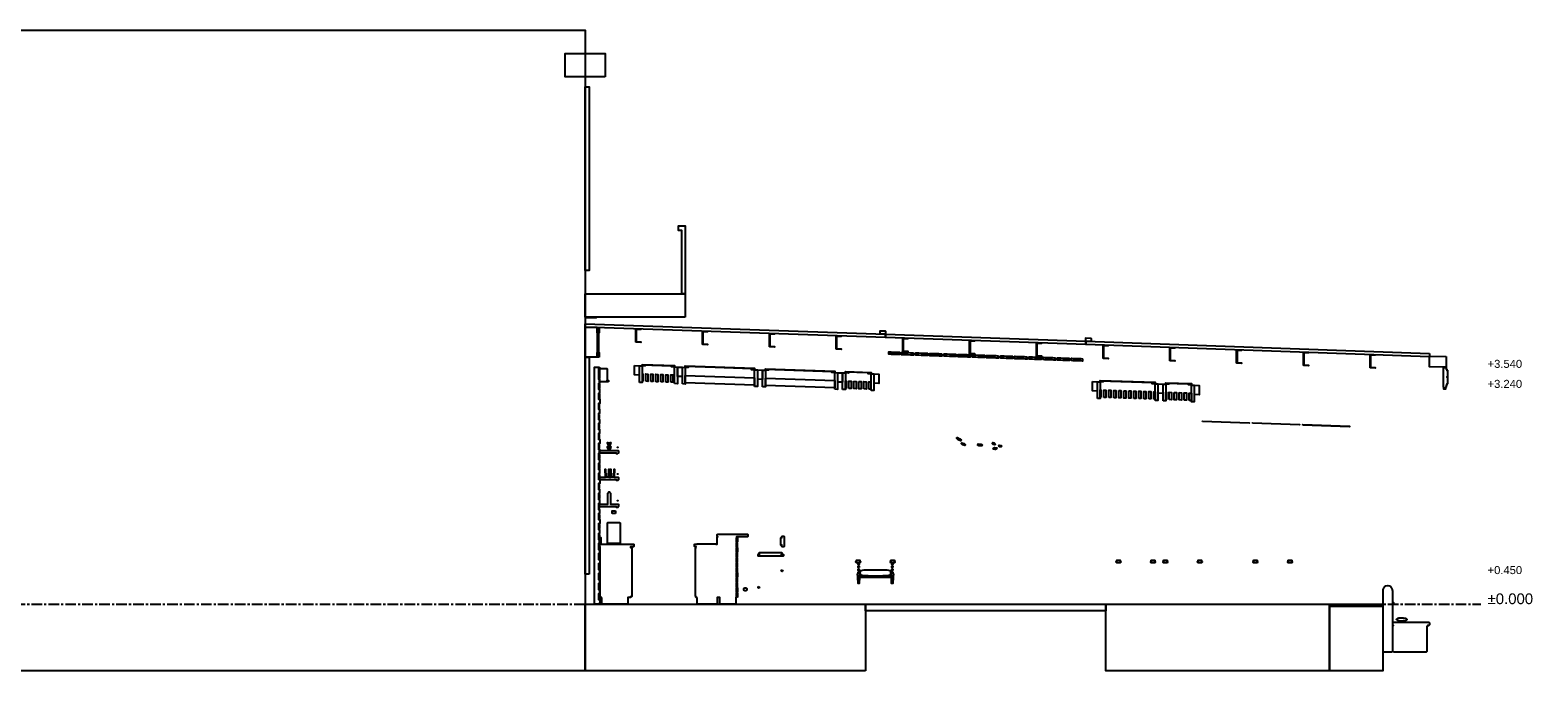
# Model space of a CAD drawing. Header units: millimetres. Extents: x -2320 to 44673, y -183000 to 30400.
# Tile 13 of 33: x 22086 to 44673, y -74000 to -64400. Entities that reach past the tile are written whole.
import ezdxf

# ---------------------------------------------------------------- set-up
doc = ezdxf.new("R2010")
doc.units = ezdxf.units.MM
doc.header["$LTSCALE"] = 50
doc.linetypes.add('CENTER', pattern=[5.08, 3.175, -0.635, 0.635, -0.635])
for name, color, linetype in [('A-BLDG', 8, 'Continuous'), ('A-DIMS', 1, 'Continuous'), ('A-SECT', 7, 'Continuous'), ('S-GRID', 8, 'CENTER')]:
    doc.layers.add(name, color=color, linetype=linetype)
doc.styles.add('VN', font='arial.ttf')

msp = doc.modelspace()

# ---------------------------------------------------------------- linework, layer by layer
at = {"layer": 'A-BLDG'}
for points in [[(30400, -74000), (0, -74000), (0, -64400), (30400, -64400)], [(30700, -65100), (30100, -65100), (30100, -64750), (30700, -64750)], [(30400, -68000), (30400, -65250), (30460, -65250), (30460, -68000)], [(31850, -68350), (31850, -67400), (31800, -67400), (31800, -67330), (31900, -67330), (31900, -67350), (31900, -67400), (31900, -68350)], [(31900, -68700), (30400, -68700), (30400, -68350), (31900, -68350)], [(30610, -69300), (30580, -69300), (30580, -69230), (30584, -69230), (30584, -68935), (30580, -68935), (30580, -68865), (30610, -68865), (30610, -68935), (30601, -68935), (30601, -69230), (30610, -69230)], [(30460, -72550), (30400, -72550), (30400, -69300), (30460, -69300)]]:
    msp.add_lwpolyline(points, close=True, dxfattribs=at)
at = {"layer": 'A-SECT'}
for points in [[(34899, -68957.5), (34899, -69007.5), (30400, -68850), (30400, -68800)], [(30580, -68850), (30580, -69300), (30400, -69300), (30400, -68850)], [(30565, -68700), (30565, -68712), (30415, -68712), (30415, -68700)], [(31160, -68884.6), (31160, -68876.6), (31235, -68879.2), (31235, -68887.2), (31166, -68884.8), (31166, -69068.8), (31160, -69068.6)], [(31160, -69076.6), (31160, -69068.6), (31235, -69071.2), (31235, -69079.2)], [(32160, -68919.6), (32160, -68911.6), (32235, -68914.2), (32235, -68922.2), (32166, -68919.8), (32166, -69103.8), (32160, -69103.6)], [(32160, -69111.6), (32160, -69103.6), (32235, -69106.2), (32235, -69114.2)], [(33160, -68954.6), (33160, -68946.6), (33235, -68949.2), (33235, -68957.2), (33166, -68954.8), (33166, -69138.8), (33160, -69138.6)], [(34160, -68989.6), (34160, -68981.6), (34235, -68984.2), (34235, -68992.2), (34166, -68989.8), (34166, -69173.8), (34160, -69173.6)], [(34899, -68954.5), (34896, -68957.4), (34822, -68954.8), (34819, -68951.7), (34819, -68907.7), (34822, -68904.8), (34896, -68907.4), (34899, -68910.5)], [(37899, -69062.5), (37899, -69112.5), (34899, -69007.5), (34899, -68957.5)], [(35160, -69024.6), (35160, -69016.6), (35235, -69019.2), (35235, -69027.2), (35166, -69024.8), (35166, -69208.8), (35160, -69208.6)], [(36160, -69059.6), (36160, -69051.6), (36235, -69054.2), (36235, -69062.2), (36166, -69059.8), (36166, -69243.8), (36160, -69243.6)], [(37160, -69094.6), (37160, -69086.6), (37235, -69089.2), (37235, -69097.2), (37166, -69094.8), (37166, -69278.8), (37160, -69278.6)], [(37979, -69062.3), (37976, -69065.2), (37902, -69062.6), (37899, -69059.5), (37899, -69015.5), (37902, -69012.6), (37976, -69015.2), (37979, -69018.3)], [(43049.2, -69242.7), (43049.2, -69292.7), (37899, -69112.5), (37899, -69062.5)], [(33160, -69146.6), (33160, -69138.6), (33235, -69141.2), (33235, -69149.2)], [(34160, -69181.6), (34160, -69173.6), (34235, -69176.2), (34235, -69184.2)], [(35048.7, -69224.7), (35070.2, -69225.5), (35071.1, -69225.5), (35075.3, -69225.6), (35086.6, -69226), (35109.2, -69226.8), (35109.2, -69261.8), (35086.6, -69261), (35075.3, -69260.6), (35071.1, -69260.5), (35070.2, -69260.5), (35048.7, -69259.7), (35033, -69259.2), (35003.1, -69258.1), (34988.9, -69257.6), (34980.6, -69257.3), (34975.1, -69257.1), (34971.3, -69257), (34949, -69256.2), (34949, -69221.2), (34971.3, -69222), (34975.1, -69222.1), (34980.6, -69222.3), (34988.9, -69222.6), (35003.1, -69223.1), (35033, -69224.2)], [(35321.5, -69234.3), (35321.5, -69269.3), (35298.9, -69268.5), (35279.4, -69267.8), (35273.3, -69267.6), (35240.4, -69266.4), (35222.2, -69265.8), (35189.3, -69264.6), (35183.3, -69264.4), (35163.7, -69263.7), (35141.1, -69262.9), (35141.1, -69227.9), (35163.7, -69228.7), (35183.3, -69229.4), (35189.3, -69229.6), (35222.2, -69230.8), (35240.4, -69231.4), (35273.3, -69232.6), (35279.4, -69232.8), (35298.9, -69233.5)], [(35160, -69216.6), (35160, -69208.6), (35235, -69211.2), (35235, -69219.2)], [(35533.8, -69241.7), (35533.8, -69276.7), (35511.2, -69275.9), (35491.7, -69275.2), (35485.6, -69275), (35452.7, -69273.8), (35434.5, -69273.2), (35401.6, -69272.1), (35395.6, -69271.8), (35376, -69271.2), (35353.4, -69270.4), (35353.4, -69235.4), (35376, -69236.2), (35395.6, -69236.8), (35401.6, -69237.1), (35434.5, -69238.2), (35452.7, -69238.8), (35485.6, -69240), (35491.7, -69240.2), (35511.2, -69240.9)], [(35746.1, -69249.1), (35746.1, -69284.1), (35723.5, -69283.3), (35704, -69282.6), (35697.9, -69282.4), (35665, -69281.3), (35646.8, -69280.6), (35613.9, -69279.5), (35607.9, -69279.3), (35588.3, -69278.6), (35565.7, -69277.8), (35565.7, -69242.8), (35588.3, -69243.6), (35607.9, -69244.3), (35613.9, -69244.5), (35646.8, -69245.6), (35665, -69246.3), (35697.9, -69247.4), (35704, -69247.6), (35723.5, -69248.3)], [(35958.4, -69256.5), (35958.4, -69291.5), (35935.8, -69290.8), (35916.3, -69290.1), (35910.2, -69289.9), (35877.3, -69288.7), (35859.2, -69288.1), (35826.3, -69286.9), (35820.2, -69286.7), (35800.6, -69286), (35778, -69285.2), (35778, -69250.2), (35800.6, -69251), (35820.2, -69251.7), (35826.3, -69251.9), (35859.2, -69253.1), (35877.3, -69253.7), (35910.2, -69254.9), (35916.3, -69255.1), (35935.8, -69255.8)], [(36170.7, -69264), (36170.7, -69299), (36148.1, -69298.2), (36128.6, -69297.5), (36122.5, -69297.3), (36089.6, -69296.1), (36071.5, -69295.5), (36038.6, -69294.3), (36032.5, -69294.1), (36012.9, -69293.5), (35990.4, -69292.7), (35990.4, -69257.7), (36012.9, -69258.5), (36032.5, -69259.1), (36038.6, -69259.3), (36071.5, -69260.5), (36089.6, -69261.1), (36122.5, -69262.3), (36128.6, -69262.5), (36148.1, -69263.2)], [(36160, -69251.6), (36160, -69243.6), (36235, -69246.2), (36235, -69254.2)], [(36360.4, -69270.6), (36383, -69271.4), (36383, -69306.4), (36360.4, -69305.6), (36340.9, -69304.9), (36334.8, -69304.7), (36301.9, -69303.6), (36283.8, -69302.9), (36250.9, -69301.8), (36244.8, -69301.6), (36225.2, -69300.9), (36202.7, -69300.1), (36202.7, -69265.1), (36225.2, -69265.9), (36244.8, -69266.6), (36250.9, -69266.8), (36283.8, -69267.9), (36301.9, -69268.6), (36334.8, -69269.7), (36340.9, -69269.9)], [(36595.3, -69278.8), (36595.3, -69313.8), (36572.8, -69313), (36553.2, -69312.4), (36547.1, -69312.1), (36514.2, -69311), (36496.1, -69310.4), (36463.2, -69309.2), (36457.1, -69309), (36437.6, -69308.3), (36415, -69307.5), (36415, -69272.5), (36437.6, -69273.3), (36457.1, -69274), (36463.2, -69274.2), (36496.1, -69275.4), (36514.2, -69276), (36547.1, -69277.1), (36553.2, -69277.4), (36572.8, -69278)], [(36807.6, -69286.3), (36807.6, -69321.3), (36785.1, -69320.5), (36765.5, -69319.8), (36759.4, -69319.6), (36726.5, -69318.4), (36708.4, -69317.8), (36675.5, -69316.6), (36669.4, -69316.4), (36649.9, -69315.7), (36627.3, -69315), (36627.3, -69280), (36649.9, -69280.7), (36669.4, -69281.4), (36675.5, -69281.6), (36708.4, -69282.8), (36726.5, -69283.4), (36759.4, -69284.6), (36765.5, -69284.8), (36785.1, -69285.5)], [(37020, -69293.7), (37020, -69328.7), (36997.4, -69327.9), (36977.8, -69327.2), (36971.7, -69327), (36938.8, -69325.9), (36920.7, -69325.2), (36887.8, -69324.1), (36881.7, -69323.9), (36862.2, -69323.2), (36839.6, -69322.4), (36839.6, -69287.4), (36862.2, -69288.2), (36881.7, -69288.9), (36887.8, -69289.1), (36920.7, -69290.2), (36938.8, -69290.9), (36971.7, -69292), (36977.8, -69292.2), (36997.4, -69292.9)], [(37232.3, -69301.1), (37232.3, -69336.1), (37209.7, -69335.3), (37190.1, -69334.7), (37184.1, -69334.4), (37151.2, -69333.3), (37133, -69332.7), (37100.1, -69331.5), (37094, -69331.3), (37074.5, -69330.6), (37051.9, -69329.8), (37051.9, -69294.8), (37074.5, -69295.6), (37094, -69296.3), (37100.1, -69296.5), (37133, -69297.7), (37151.2, -69298.3), (37184.1, -69299.4), (37190.1, -69299.7), (37209.7, -69300.3)], [(37160, -69286.6), (37160, -69278.6), (37235, -69281.2), (37235, -69289.2)], [(37444.6, -69308.6), (37444.6, -69343.6), (37422, -69342.8), (37402.4, -69342.1), (37396.4, -69341.9), (37363.5, -69340.7), (37345.3, -69340.1), (37312.4, -69338.9), (37306.3, -69338.7), (37286.8, -69338), (37264.2, -69337.2), (37264.2, -69302.2), (37286.8, -69303), (37306.3, -69303.7), (37312.4, -69303.9), (37345.3, -69305.1), (37363.5, -69305.7), (37396.4, -69306.9), (37402.4, -69307.1), (37422, -69307.8)], [(37656.9, -69316), (37656.9, -69351), (37634.3, -69350.2), (37614.7, -69349.5), (37608.7, -69349.3), (37575.8, -69348.2), (37557.6, -69347.5), (37524.7, -69346.4), (37518.6, -69346.2), (37499.1, -69345.5), (37476.5, -69344.7), (37476.5, -69309.7), (37499.1, -69310.5), (37518.6, -69311.2), (37524.7, -69311.4), (37557.6, -69312.5), (37575.8, -69313.2), (37608.7, -69314.3), (37614.7, -69314.5), (37634.3, -69315.2)], [(37849, -69322.7), (37849, -69357.7), (37826.7, -69356.9), (37822.9, -69356.8), (37817.4, -69356.6), (37809.1, -69356.3), (37794.9, -69355.8), (37765, -69354.8), (37749.3, -69354.2), (37727.8, -69353.5), (37726.9, -69353.4), (37711.4, -69352.9), (37688.8, -69352.1), (37688.8, -69317.1), (37711.4, -69317.9), (37726.9, -69318.4), (37727.8, -69318.5), (37749.3, -69319.2), (37765, -69319.8), (37794.9, -69320.8), (37809.1, -69321.3), (37817.4, -69321.6), (37822.9, -69321.8), (37826.7, -69321.9)], [(38160, -69129.6), (38160, -69121.6), (38235, -69124.2), (38235, -69132.2), (38166, -69129.8), (38166, -69313.8), (38160, -69313.6)], [(38160, -69321.6), (38160, -69313.6), (38235, -69316.2), (38235, -69324.2)], [(39160, -69164.6), (39160, -69156.6), (39235, -69159.2), (39235, -69167.2), (39166, -69164.8), (39166, -69348.8), (39160, -69348.6)], [(40160, -69199.6), (40160, -69191.6), (40235, -69194.2), (40235, -69202.2), (40166, -69199.8), (40166, -69383.8), (40160, -69383.6)], [(41160, -69234.6), (41160, -69226.6), (41235, -69229.2), (41235, -69237.2), (41166, -69234.8), (41166, -69418.8), (41160, -69418.6)], [(42160, -69269.6), (42160, -69261.6), (42235, -69264.2), (42235, -69272.2), (42166, -69269.8), (42166, -69453.8), (42160, -69453.6)], [(43299.3, -69291.5), (43299.3, -69451.5), (43049.3, -69442.7), (43049.3, -69282.7)], [(30604.5, -72845), (30603, -72843.5), (30603, -72931.5), (30604.5, -72930), (30617.5, -72930), (30619, -72931.5), (30619, -72993.5), (30617.5, -72995), (30604.5, -72995), (30603, -72993.5), (30603, -73000), (30540, -73000), (30540, -69450), (30603, -69450), (30603, -69631.5), (30604.5, -69630), (30612.4, -69630), (30613.9, -69631.5), (30613.9, -69693.5), (30612.4, -69695), (30604.5, -69695), (30603, -69693.5), (30603, -69781.5), (30604.5, -69780), (30613.3, -69780), (30614.8, -69781.5), (30614.8, -69843.5), (30613.3, -69845), (30604.5, -69845), (30603, -69843.5), (30603, -69931.5), (30604.5, -69930), (30617.5, -69930), (30619, -69931.5), (30619, -69993.5), (30617.5, -69995), (30604.5, -69995), (30603, -69993.5), (30603, -70081.5), (30604.5, -70080), (30612.2, -70080), (30613.7, -70081.5), (30613.7, -70143.5), (30612.2, -70145), (30604.5, -70145), (30603, -70143.5), (30603, -70231.5), (30604.5, -70230), (30611.8, -70230), (30613.3, -70231.5), (30613.3, -70293.5), (30611.8, -70295), (30604.5, -70295), (30603, -70293.5), (30603, -70381.5), (30604.5, -70380), (30615.3, -70380), (30616.8, -70381.5), (30616.8, -70443.5), (30615.3, -70445), (30604.5, -70445), (30603, -70443.5), (30603, -70531.5), (30604.5, -70530), (30617.5, -70530), (30619, -70531.5), (30619, -70593.5), (30617.5, -70595), (30604.5, -70595), (30603, -70593.5), (30603, -70681.5), (30604.5, -70680), (30615.2, -70680), (30616.7, -70681.5), (30616.7, -70743.5), (30615.2, -70745), (30604.5, -70745), (30603, -70743.5), (30603, -70831.5), (30604.5, -70830), (30614, -70830), (30615.5, -70831.5), (30615.5, -70893.5), (30614, -70895), (30604.5, -70895), (30603, -70893.5), (30603, -70981.5), (30604.5, -70980), (30615.5, -70980), (30617, -70981.5), (30617, -71043.5), (30615.5, -71045), (30604.5, -71045), (30603, -71043.5), (30603, -71131.5), (30604.5, -71130), (30617.5, -71130), (30619, -71131.5), (30619, -71193.5), (30617.5, -71195), (30604.5, -71195), (30603, -71193.5), (30603, -71281.5), (30604.5, -71280), (30613.3, -71280), (30614.8, -71281.5), (30614.8, -71343.5), (30613.3, -71345), (30604.5, -71345), (30603, -71343.5), (30603, -71431.5), (30604.5, -71430), (30612.6, -71430), (30614.1, -71431.5), (30614.1, -71493.5), (30612.6, -71495), (30604.5, -71495), (30603, -71493.5), (30603, -71581.5), (30604.5, -71580), (30612.2, -71580), (30613.7, -71581.5), (30613.7, -71643.5), (30612.2, -71645), (30604.5, -71645), (30603, -71643.5), (30603, -71731.5), (30604.5, -71730), (30617.5, -71730), (30619, -71731.5), (30619, -71793.5), (30617.5, -71795), (30604.5, -71795), (30603, -71793.5), (30603, -71881.5), (30604.5, -71880), (30611.9, -71880), (30613.4, -71881.5), (30613.4, -71943.5), (30611.9, -71945), (30604.5, -71945), (30603, -71943.5), (30603, -72031.5), (30604.5, -72030), (30611.5, -72030), (30613, -72031.5), (30613, -72093.5), (30611.5, -72095), (30604.5, -72095), (30603, -72093.5), (30603, -72181.5), (30604.5, -72180), (30613.2, -72180), (30614.7, -72181.5), (30614.7, -72243.5), (30613.2, -72245), (30604.5, -72245), (30603, -72243.5), (30603, -72331.5), (30604.5, -72330), (30617.5, -72330), (30619, -72331.5), (30619, -72393.5), (30617.5, -72395), (30604.5, -72395), (30603, -72393.5), (30603, -72481.5), (30604.5, -72480), (30614.4, -72480), (30615.9, -72481.5), (30615.9, -72543.5), (30614.4, -72545), (30604.5, -72545), (30603, -72543.5), (30603, -72631.5), (30604.5, -72630), (30613.4, -72630), (30614.9, -72631.5), (30614.9, -72693.5), (30613.4, -72695), (30604.5, -72695), (30603, -72693.5), (30603, -72781.5), (30604.5, -72780), (30612.9, -72780), (30614.4, -72781.5), (30614.4, -72843.5), (30612.9, -72845)], [(30613.5, -69451.5), (30613.5, -69618.5), (30604.5, -69618.5), (30604.5, -69451.5)], [(30750, -69670), (30615, -69670), (30615, -69650), (30619, -69650), (30615, -69646), (30615, -69474), (30619, -69470), (30726, -69470), (30730, -69474), (30730, -69646), (30726, -69650), (30750, -69650)], [(31140, -69425.9), (31210, -69428.4), (31210, -69568.3), (31140, -69565.9)], [(31215, -69678.5), (31215, -69428.5), (31257, -69430), (31257, -69680)], [(31257, -69408), (31740, -69424.9), (31740, -69434.9), (31735, -69434.7), (31735, -69446.7), (31695, -69445.3), (31695, -69433.3), (31257, -69418)], [(31258, -69660), (31258, -69550), (31265.5, -69550.3), (31265.5, -69660.3)], [(31262, -69430.2), (31262, -69418.2), (31302, -69419.6), (31302, -69431.6)], [(31308.5, -69661.8), (31308.5, -69551.8), (31340.5, -69552.9), (31340.5, -69662.9)], [(31383.5, -69664.4), (31383.5, -69554.4), (31415.5, -69555.5), (31415.5, -69665.5)], [(31458.5, -69667), (31458.5, -69557), (31490.5, -69558.2), (31490.5, -69668.2)], [(31533.5, -69669.7), (31533.5, -69559.7), (31565.5, -69560.8), (31565.5, -69670.8)], [(31608.5, -69672.3), (31608.5, -69562.3), (31640.5, -69563.4), (31640.5, -69673.4)], [(31683.5, -69674.9), (31683.5, -69564.9), (31715.5, -69566), (31715.5, -69676)], [(31740, -69696.9), (31740, -69446.9), (31782, -69448.4), (31782, -69698.4)], [(31785, -69448.5), (31855, -69450.9), (31855, -69590.9), (31785, -69588.5)], [(31858, -69701), (31858, -69451), (31900, -69452.5), (31900, -69702.5)], [(32895, -69475.3), (32350, -69456.2), (31900, -69440.5), (31900, -69430.5), (32350, -69446.3), (32940, -69466.9), (32940, -69476.9), (32935, -69476.7), (32935, -69488.7), (32895, -69487.3)], [(31905, -69452.7), (31905, -69440.7), (31945, -69442.1), (31945, -69454.1)], [(32940, -69738.9), (32940, -69488.9), (32982, -69490.4), (32982, -69740.4)], [(32985, -69490.5), (33055, -69492.9), (33055, -69632.9), (32985, -69630.5)], [(33058, -69743), (33058, -69493), (33100, -69494.5), (33100, -69744.5)], [(34140, -69518.9), (34135, -69518.7), (34135, -69530.7), (34095, -69529.3), (34095, -69517.3), (33100, -69482.5), (33100, -69472.5), (34140, -69508.9)], [(33105, -69494.7), (33105, -69482.7), (33145, -69484.1), (33145, -69496.1)], [(34140, -69780.9), (34140, -69530.9), (34182, -69532.4), (34182, -69782.4)], [(34185, -69532.5), (34255, -69534.9), (34255, -69674.9), (34185, -69672.5)], [(34258, -69785), (34258, -69535), (34300, -69536.5), (34300, -69786.5)], [(34300, -69524.5), (34300, -69514.5), (34683, -69527.9), (34683, -69537.9), (34678, -69537.7), (34678, -69549.7), (34638, -69548.3), (34638, -69536.3)], [(34305, -69536.7), (34305, -69524.7), (34345, -69526.1), (34345, -69538.1)], [(34683, -69799.9), (34683, -69549.9), (34725, -69551.4), (34725, -69801.4)], [(34730, -69551.5), (34800, -69554), (34800, -69694), (34730, -69691.6)], [(39160, -69356.6), (39160, -69348.6), (39235, -69351.2), (39235, -69359.2)], [(40160, -69391.6), (40160, -69383.6), (40235, -69386.2), (40235, -69394.2)], [(41160, -69426.6), (41160, -69418.6), (41235, -69421.2), (41235, -69429.2)], [(42160, -69461.6), (42160, -69453.6), (42235, -69456.2), (42235, -69464.2)], [(43264.5, -69751.7), (43262.5, -69751.7), (43259.5, -69748.7), (43259.5, -69456.7), (43262.5, -69453.7), (43296.7, -69453.7), (43299.7, -69456.7), (43299.7, -69481.7), (43311.7, -69481.7), (43311.7, -69497.7), (43313.7, -69495.7), (43317.8, -69495.7), (43319.8, -69497.7), (43319.8, -69593.7), (43317.8, -69595.7), (43313.7, -69595.7), (43311.7, -69593.7), (43311.7, -69601.7), (43313.7, -69599.7), (43317.8, -69599.7), (43319.8, -69601.7), (43319.8, -69697.7), (43317.8, -69699.7), (43313.7, -69699.7), (43311.7, -69697.7), (43311.7, -69721.7), (43299.7, -69721.7), (43299.7, -69748.7), (43296.7, -69751.7), (43289.6, -69751.7), (43289.6, -69778.8), (43264.5, -69777.5)], [(30613.2, -69706.5), (30613.2, -69768.5), (30604.5, -69768.5), (30604.5, -69706.5)], [(31901, -69682.5), (31901, -69572.5), (32939, -69608.9), (32939, -69718.9)], [(33101, -69724.5), (33101, -69614.5), (34139, -69650.9), (34139, -69760.9)], [(34301, -69766.5), (34301, -69656.5), (34308.5, -69656.8), (34308.5, -69766.8)], [(34351.5, -69768.3), (34351.5, -69658.3), (34383.5, -69659.4), (34383.5, -69769.4)], [(34426.5, -69660.9), (34458.5, -69662), (34458.5, -69772), (34426.5, -69770.9)], [(34501.5, -69663.6), (34533.5, -69664.7), (34533.5, -69774.7), (34501.5, -69773.6)], [(34576.5, -69776.2), (34576.5, -69666.2), (34608.5, -69667.3), (34608.5, -69777.3)], [(34651.5, -69778.8), (34651.5, -69668.8), (34682, -69669.9), (34682, -69779.9)], [(38000, -69666), (38070, -69668.4), (38070, -69808.5), (38000, -69806)], [(38075, -69918.6), (38075, -69668.6), (38117, -69670.1), (38117, -69920.1)], [(38935, -69698.7), (38895, -69697.3), (38895, -69685.3), (38117, -69658.1), (38117, -69648.1), (38940, -69676.9), (38940, -69686.9), (38935, -69686.7)], [(38118, -69900.1), (38118, -69790.1), (38125.5, -69790.4), (38125.5, -69900.4)], [(38122, -69670.3), (38122, -69658.3), (38162, -69659.7), (38162, -69671.7)], [(38940, -69948.9), (38940, -69698.9), (38982, -69700.4), (38982, -69950.4)], [(38985, -69700.5), (39055, -69702.9), (39055, -69842.9), (38985, -69840.5)], [(39058, -69953), (39058, -69703), (39100, -69704.5), (39100, -69954.5)], [(39483, -69705.9), (39478, -69705.7), (39478, -69717.7), (39438, -69716.3), (39438, -69704.3), (39100, -69692.5), (39100, -69682.5), (39483, -69695.9)], [(39105, -69704.7), (39105, -69692.7), (39145, -69694.1), (39145, -69706.1)], [(39483, -69717.9), (39525, -69719.4), (39525, -69969.4), (39483, -69967.9)], [(39530, -69719.5), (39600, -69722), (39600, -69862), (39530, -69859.6)], [(30613.7, -69856.5), (30613.7, -69918.5), (30604.5, -69918.5), (30604.5, -69856.5)], [(30612.9, -70006.5), (30612.9, -70068.5), (30604.5, -70068.5), (30604.5, -70006.5)], [(38168.5, -69901.9), (38168.5, -69791.9), (38200.5, -69793), (38200.5, -69903)], [(38243.5, -69904.5), (38243.5, -69794.5), (38275.5, -69795.6), (38275.5, -69905.6)], [(38318.5, -69907.1), (38318.5, -69797.1), (38350.5, -69798.3), (38350.5, -69908.3)], [(38393.5, -69799.8), (38425.5, -69800.9), (38425.5, -69910.9), (38393.5, -69909.8)], [(38468.5, -69802.4), (38500.5, -69803.5), (38500.5, -69913.5), (38468.5, -69912.4)], [(38543.5, -69805), (38575.5, -69806.1), (38575.5, -69916.1), (38543.5, -69915)], [(38618.5, -69917.6), (38618.5, -69807.6), (38650.5, -69808.8), (38650.5, -69918.8)], [(38693.5, -69920.3), (38693.5, -69810.3), (38725.5, -69811.4), (38725.5, -69921.4)], [(38768.5, -69922.9), (38768.5, -69812.9), (38800.5, -69814), (38800.5, -69924)], [(38843.5, -69925.5), (38843.5, -69815.5), (38875.5, -69816.6), (38875.5, -69926.6)], [(38918.5, -69928.1), (38918.5, -69818.1), (38939, -69818.9), (38939, -69928.9)], [(39101, -69934.5), (39101, -69824.5), (39108.5, -69824.8), (39108.5, -69934.8)], [(39151.5, -69936.3), (39151.5, -69826.3), (39183.5, -69827.4), (39183.5, -69937.4)], [(39226.5, -69828.9), (39258.5, -69830), (39258.5, -69940), (39226.5, -69938.9)], [(39301.5, -69831.6), (39333.5, -69832.7), (39333.5, -69942.7), (39301.5, -69941.6)], [(39376.5, -69944.2), (39376.5, -69834.2), (39408.5, -69835.3), (39408.5, -69945.3)], [(39451.5, -69946.8), (39451.5, -69836.8), (39482, -69837.9), (39482, -69947.9)], [(30611.9, -70156.5), (30611.9, -70218.5), (30604.5, -70218.5), (30604.5, -70156.5)], [(30604.5, -70306.5), (30612.4, -70306.5), (30612.4, -70368.5), (30604.5, -70368.5)], [(30611.5, -70456.5), (30611.5, -70518.5), (30604.5, -70518.5), (30604.5, -70456.5)], [(39649.7, -70265.1), (39650, -70256.9), (40350, -70281.4), (40349.7, -70289.6)], [(40399.7, -70291.3), (40400, -70283.1), (41100, -70307.6), (41099.7, -70315.8)], [(41149.7, -70317.6), (41150, -70309.4), (41850, -70333.9), (41849.7, -70342.1)], [(30612.5, -70606.5), (30612.5, -70668.5), (30604.5, -70668.5), (30604.5, -70606.5)], [(30782.5, -70593), (30779.9, -70600.6), (30765.7, -70624.3), (30754.3, -70624.3), (30740.1, -70600.6), (30737.5, -70593), (30735, -70578), (30740.1, -70578), (30742.3, -70578), (30754.3, -70602.3), (30765.7, -70602.3), (30777.7, -70578), (30779.9, -70578), (30785, -70578)], [(30782.5, -70655), (30779.9, -70662.6), (30765.7, -70686.3), (30754.3, -70686.3), (30740.1, -70662.6), (30737.5, -70655), (30735, -70640), (30740.1, -70640), (30742.3, -70640), (30754.3, -70664.3), (30765.7, -70664.3), (30777.7, -70640), (30779.9, -70640), (30785, -70640)], [(30888, -70654), (30885.2, -70652.8), (30884, -70650), (30885.2, -70647.2), (30888, -70646), (30890.8, -70647.2), (30892, -70650), (30890.8, -70652.8)], [(36038.9, -70545.5), (36025, -70553.1), (35987, -70536.4), (35962.8, -70512.1), (35976.8, -70504.5), (36014.8, -70521.2)], [(36077, -70593.6), (36097.6, -70611.8), (36087, -70621.8), (36055.9, -70613.8), (36035.3, -70595.6), (36045.9, -70585.5)], [(36354.9, -70617.6), (36344.1, -70629), (36305.7, -70626.3), (36278.2, -70612.3), (36289, -70600.9), (36327.4, -70603.6)], [(36544.8, -70599.7), (36537, -70611), (36514.1, -70607.3), (36499.2, -70592.1), (36507, -70580.8), (36529.9, -70584.5)], [(36569, -70670.8), (36543.4, -70681.9), (36516.1, -70679.6), (36514.3, -70666.3), (36539.9, -70655.3), (36567.2, -70657.6)], [(36641.8, -70633.9), (36635, -70645.9), (36612.1, -70645.1), (36595.8, -70632.3), (36602.5, -70620.3), (36625.5, -70621.1)], [(30614.6, -70756.5), (30614.6, -70818.5), (30604.5, -70818.5), (30604.5, -70756.5)], [(30604.5, -70906.5), (30614.4, -70906.5), (30614.4, -70968.5), (30604.5, -70968.5)], [(30888, -70750), (30870, -70750), (30870, -70740), (30619, -70740), (30615, -70736), (30615, -70704), (30619, -70700), (30896, -70700), (30900, -70704), (30900, -70736), (30896, -70740), (30888, -70740)], [(30613.5, -71056.5), (30613.5, -71118.5), (30604.5, -71118.5), (30604.5, -71056.5)], [(30896, -71140), (30888, -71140), (30888, -71150), (30870, -71150), (30870, -71140), (30619, -71140), (30615, -71136), (30615, -71104), (30619, -71100), (30707.1, -71100), (30700.7, -70980), (30703.7, -70980), (30710.1, -71094), (30712.7, -71094), (30724.2, -71094), (30730, -71094), (30735.8, -71094), (30747.3, -71094), (30749.9, -71094), (30756.3, -70980), (30759.3, -70980), (30752.9, -71100), (30787.1, -71100), (30780.7, -70980), (30783.7, -70980), (30790.1, -71094), (30792.7, -71094), (30804.2, -71094), (30810, -71094), (30815.8, -71094), (30827.3, -71094), (30829.9, -71094), (30836.3, -70980), (30839.3, -70980), (30832.9, -71100), (30896, -71100), (30900, -71104), (30900, -71136)], [(30888, -71054), (30885.2, -71052.8), (30884, -71050), (30885.2, -71047.2), (30888, -71046), (30890.8, -71047.2), (30892, -71050), (30890.8, -71052.8)], [(30612.9, -71206.5), (30612.9, -71268.5), (30604.5, -71268.5), (30604.5, -71206.5)], [(30604.5, -71356.5), (30613.5, -71356.5), (30613.5, -71418.5), (30604.5, -71418.5)], [(30896, -71540), (30888, -71540), (30888, -71550), (30870, -71550), (30870, -71540), (30619, -71540), (30615, -71536), (30615, -71504), (30619, -71500), (30739, -71500), (30739, -71338.8), (30753.5, -71318.1), (30766.5, -71318.1), (30781, -71338.8), (30781, -71500), (30896, -71500), (30900, -71504), (30900, -71536)], [(30604.5, -71506.5), (30611.5, -71506.5), (30611.5, -71568.5), (30604.5, -71568.5)], [(30888, -71454), (30885.2, -71452.8), (30884, -71450), (30885.2, -71447.2), (30888, -71446), (30890.8, -71447.2), (30892, -71450), (30890.8, -71452.8)], [(30613.1, -71656.5), (30613.1, -71718.5), (30604.5, -71718.5), (30604.5, -71656.5)], [(30613.5, -71806.5), (30613.5, -71868.5), (30604.5, -71868.5), (30604.5, -71806.5)], [(30918, -71777), (30923, -71782), (30923, -72088), (30918, -72093), (30742, -72093), (30737, -72088), (30737, -71782), (30742, -71777)], [(30854.9, -71600), (30854.9, -71630), (30848.3, -71640.3), (30811.7, -71640.3), (30805.1, -71630), (30805.1, -71600), (30811.7, -71600), (30848.3, -71600)], [(30615.1, -71956.5), (30615.1, -72018.5), (30604.5, -72018.5), (30604.5, -71956.5)], [(30650, -72900), (30625, -72900), (30625, -72140), (30619, -72140), (30615, -72136), (30615, -72104), (30619, -72100), (30615, -72100), (30615, -72000), (30635, -72000), (30635, -72100), (31126, -72100), (31130, -72104), (31130, -72136), (31126, -72140), (31080, -72140), (31080, -72153), (31083, -72150), (31097, -72150), (31100, -72153), (31100, -72887), (31097, -72890), (31083, -72890), (31080, -72887), (31080, -72900), (31040, -72900), (31040, -73000), (30650, -73000)], [(32080, -72900), (32062, -72900), (32060, -72898), (32060, -72880), (32055, -72880), (32055, -72160), (32060, -72160), (32060, -72142), (32062, -72140), (32042, -72140), (32040, -72138), (32040, -72102), (32042, -72100), (32080, -72100), (32080, -72095), (32360, -72095), (32360, -72100), (32380, -72100), (32380, -71990), (32386, -71990), (32380, -71984), (32380, -71956), (32386, -71950), (32834, -71950), (32840, -71956), (32840, -71984), (32834, -71990), (32668, -71990), (32668, -72900), (32660, -72900), (32660, -73000), (32420, -73000), (32420, -72900), (32400, -72900), (32400, -72898), (32398, -72900), (32380, -72900), (32380, -73000), (32080, -73000)], [(32669.5, -72005), (32680.1, -72005), (32681.6, -72006.5), (32681.6, -72068.5), (32680.1, -72070), (32669.5, -72070), (32668, -72068.5), (32668, -72006.5)], [(33345, -71985), (33350, -71980), (33375, -71980), (33380, -71985), (33380, -72135), (33375, -72140), (33350, -72140), (33345, -72135), (33345, -72114), (33339, -72120), (33336, -72120), (33330, -72114), (33330, -72006), (33336, -72000), (33339, -72000), (33345, -72006)], [(30604.5, -72106.5), (30614.4, -72106.5), (30614.4, -72168.5), (30604.5, -72168.5)], [(30604.5, -72256.5), (30611.9, -72256.5), (30611.9, -72318.5), (30604.5, -72318.5)], [(32668, -72143.5), (32668, -72081.5), (32669.5, -72080), (32676.6, -72080), (32678.1, -72081.5), (32678.1, -72143.5), (32676.6, -72145), (32669.5, -72145)], [(32680.4, -72220), (32669.5, -72220), (32668, -72218.5), (32668, -72156.5), (32669.5, -72155), (32680.4, -72155), (32681.9, -72156.5), (32681.9, -72218.5)], [(32680.1, -72293.5), (32678.6, -72295), (32669.5, -72295), (32668, -72293.5), (32668, -72231.5), (32669.5, -72230), (32678.6, -72230), (32680.1, -72231.5)], [(33370, -72276), (33366, -72280), (32994, -72280), (32990, -72276), (32990, -72259), (32994, -72255), (33012, -72255), (33000, -72243), (33000, -72237), (33012, -72225), (33338, -72225), (33350, -72237), (33350, -72243), (33338, -72255), (33366, -72255), (33370, -72259)], [(30604.5, -72406.5), (30615.1, -72406.5), (30615.1, -72468.5), (30604.5, -72468.5)], [(32668, -72368.5), (32668, -72306.5), (32669.5, -72305), (32677.5, -72305), (32679, -72306.5), (32679, -72368.5), (32677.5, -72370), (32669.5, -72370)], [(32669.5, -72445), (32668, -72443.5), (32668, -72381.5), (32669.5, -72380), (32678.3, -72380), (32679.8, -72381.5), (32679.8, -72443.5), (32678.3, -72445)], [(32668, -72518.5), (32668, -72456.5), (32669.5, -72455), (32676.9, -72455), (32678.4, -72456.5), (32678.4, -72518.5), (32676.9, -72520), (32669.5, -72520)], [(33357.8, -72492.2), (33361, -72500), (33357.8, -72507.8), (33350, -72511), (33342.2, -72507.8), (33339, -72500), (33342.2, -72492.2), (33350, -72489)], [(34458, -72374), (34458, -72361), (34464, -72355), (34468, -72355), (34464, -72351), (34464, -72344), (34468, -72340), (34514, -72340), (34518, -72344), (34518, -72351), (34514, -72355), (34518, -72355), (34524, -72361), (34524, -72374), (34518, -72380), (34464, -72380)], [(34506, -72402.3), (34506, -72403.3), (34506, -72406.8), (34506, -72408.1), (34492, -72408.1), (34492, -72406.8), (34492, -72403.3), (34492, -72402.3), (34492, -72397.7), (34492, -72385), (34506, -72385), (34506, -72397.7)], [(34506, -72453.5), (34492, -72453.5), (34492, -72452.2), (34492, -72448.7), (34492, -72432.5), (34492, -72431.2), (34506, -72431.2), (34506, -72432.5), (34506, -72448.7), (34506, -72452.2)], [(34506, -72498.8), (34492, -72498.8), (34492, -72497.5), (34492, -72494.1), (34492, -72477.8), (34492, -72476.5), (34506, -72476.5), (34506, -72477.8), (34506, -72494.1), (34506, -72497.5)], [(34523, -72527.5), (34523.1, -72523), (34523.4, -72518.6), (34523.7, -72514.1), (34524.2, -72509.6), (34524.7, -72505.1), (34526.5, -72500.6), (34535.1, -72496.2), (34555.1, -72491.9), (34582, -72488.4), (34610, -72486.4), (34638, -72485.3), (34666, -72484.9), (34694, -72484.7), (34722, -72484.7), (34750, -72484.7), (34778, -72484.7), (34806, -72484.7), (34834, -72484.9), (34862, -72485.3), (34890, -72486.4), (34918, -72488.4), (34944.9, -72491.9), (34964.9, -72496.2), (34973.5, -72500.6), (34975.3, -72505.1), (34975.8, -72509.6), (34976.3, -72514.1), (34976.6, -72518.6), (34976.9, -72523), (34977, -72527.5), (34977.1, -72530.4), (34977.5, -72530.8), (34977.1, -72532.3), (34977, -72536.5), (34976.9, -72541), (34976.6, -72545.4), (34976.3, -72549.9), (34975.8, -72554.4), (34975.3, -72558.9), (34973.5, -72563.4), (34964.9, -72567.8), (34944.9, -72572.1), (34918, -72575.6), (34890, -72577.6), (34862, -72578.7), (34834, -72579.1), (34806, -72579.3), (34778, -72579.3), (34750, -72579.3), (34722, -72579.3), (34694, -72579.3), (34666, -72579.1), (34638, -72578.7), (34610, -72577.6), (34582, -72575.6), (34555.1, -72572.1), (34535.1, -72567.8), (34526.5, -72563.4), (34524.7, -72558.9), (34524.2, -72554.4), (34523.7, -72549.9), (34523.4, -72545.4), (34523.1, -72541), (34523, -72536.5), (34522.9, -72533.6), (34522.5, -72533.2), (34522.9, -72531.7)], [(34976, -72374), (34976, -72361), (34982, -72355), (34986, -72355), (34982, -72351), (34982, -72344), (34986, -72340), (35032, -72340), (35036, -72344), (35036, -72351), (35032, -72355), (35036, -72355), (35042, -72361), (35042, -72374), (35036, -72380), (34982, -72380)], [(35008, -72402.3), (35008, -72403.3), (35008, -72406.8), (35008, -72408.1), (34994, -72408.1), (34994, -72406.8), (34994, -72403.3), (34994, -72402.3), (34994, -72397.7), (34994, -72385), (35008, -72385), (35008, -72397.7)], [(35008, -72453.5), (34994, -72453.5), (34994, -72452.2), (34994, -72448.7), (34994, -72432.5), (34994, -72431.2), (35008, -72431.2), (35008, -72432.5), (35008, -72448.7), (35008, -72452.2)], [(35008, -72498.8), (34994, -72498.8), (34994, -72497.5), (34994, -72494.1), (34994, -72477.8), (34994, -72476.5), (35008, -72476.5), (35008, -72477.8), (35008, -72494.1), (35008, -72497.5)], [(38424, -72361), (38424, -72374), (38418, -72380), (38364, -72380), (38358, -72374), (38358, -72361), (38364, -72355), (38368, -72355), (38364, -72351), (38364, -72344), (38368, -72340), (38414, -72340), (38418, -72344), (38418, -72351), (38414, -72355), (38418, -72355)], [(38942, -72361), (38942, -72374), (38936, -72380), (38882, -72380), (38876, -72374), (38876, -72361), (38882, -72355), (38886, -72355), (38882, -72351), (38882, -72344), (38886, -72340), (38932, -72340), (38936, -72344), (38936, -72351), (38932, -72355), (38936, -72355)], [(39124, -72361), (39124, -72374), (39118, -72380), (39064, -72380), (39058, -72374), (39058, -72361), (39064, -72355), (39068, -72355), (39064, -72351), (39064, -72344), (39068, -72340), (39114, -72340), (39118, -72344), (39118, -72351), (39114, -72355), (39118, -72355)], [(39642, -72361), (39642, -72374), (39636, -72380), (39582, -72380), (39576, -72374), (39576, -72361), (39582, -72355), (39586, -72355), (39582, -72351), (39582, -72344), (39586, -72340), (39632, -72340), (39636, -72344), (39636, -72351), (39632, -72355), (39636, -72355)], [(40474, -72361), (40474, -72374), (40468, -72380), (40414, -72380), (40408, -72374), (40408, -72361), (40414, -72355), (40418, -72355), (40414, -72351), (40414, -72344), (40418, -72340), (40464, -72340), (40468, -72344), (40468, -72351), (40464, -72355), (40468, -72355)], [(40992, -72361), (40992, -72374), (40986, -72380), (40932, -72380), (40926, -72374), (40926, -72361), (40932, -72355), (40936, -72355), (40932, -72351), (40932, -72344), (40936, -72340), (40982, -72340), (40986, -72344), (40986, -72351), (40982, -72355), (40986, -72355)], [(30614.3, -72556.5), (30614.3, -72618.5), (30604.5, -72618.5), (30604.5, -72556.5)], [(30613.8, -72706.5), (30613.8, -72768.5), (30604.5, -72768.5), (30604.5, -72706.5)], [(32669.5, -72530), (32682.5, -72530), (32684, -72531.5), (32684, -72593.5), (32682.5, -72595), (32669.5, -72595), (32668, -72593.5), (32668, -72531.5)], [(32677.5, -72670), (32669.5, -72670), (32668, -72668.5), (32668, -72606.5), (32669.5, -72605), (32677.5, -72605), (32679, -72606.5), (32679, -72668.5)], [(32678.9, -72743.5), (32677.4, -72745), (32669.5, -72745), (32668, -72743.5), (32668, -72681.5), (32669.5, -72680), (32677.4, -72680), (32678.9, -72681.5)], [(34485, -72570), (34484, -72570), (34482, -72568), (34482, -72547), (34484, -72545), (34492, -72545), (34492, -72532.3), (34492, -72527.7), (34492, -72526.7), (34492, -72525.8), (34492, -72523.2), (34492, -72521.9), (34506, -72521.9), (34506, -72523.2), (34506, -72525.8), (34506, -72526.7), (34506, -72527.7), (34506, -72532.3), (34506, -72545), (34513, -72545), (34515, -72547), (34515, -72568), (34513, -72570), (34512, -72570), (34510, -72573), (34510, -72637), (34512, -72640), (34508, -72640), (34508, -72693.1), (34492, -72693.1), (34492, -72640), (34485, -72640), (34487, -72637), (34487, -72573)], [(34515, -72580), (34985, -72580), (34985, -72600), (34515, -72600)], [(34988, -72570), (34987, -72570), (34985, -72568), (34985, -72547), (34987, -72545), (34994, -72545), (34994, -72532.3), (34994, -72527.7), (34994, -72526.7), (34994, -72525.8), (34994, -72523.2), (34994, -72521.9), (35008, -72521.9), (35008, -72523.2), (35008, -72525.8), (35008, -72526.7), (35008, -72527.7), (35008, -72532.3), (35008, -72545), (35016, -72545), (35018, -72547), (35018, -72568), (35016, -72570), (35015, -72570), (35013, -72573), (35013, -72637), (35015, -72640), (35008, -72640), (35008, -72693.1), (34992, -72693.1), (34992, -72640), (34988, -72640), (34990, -72637), (34990, -72573)], [(42486.2, -73720), (42361.6, -73720), (42353.6, -73712), (42353.6, -72796), (42356.6, -72793), (42355.6, -72788), (42360.8, -72762), (42375.6, -72739.9), (42397.8, -72725.2), (42423.9, -72720), (42450.1, -72725.2), (42472.2, -72739.9), (42487.1, -72762), (42492.3, -72788), (42491.3, -72793), (42494.3, -72796), (42494.3, -73712)], [(30614.4, -72856.5), (30614.4, -72918.5), (30604.5, -72918.5), (30604.5, -72856.5)], [(32668, -72818.5), (32668, -72756.5), (32669.5, -72755), (32679.6, -72755), (32681.1, -72756.5), (32681.1, -72818.5), (32679.6, -72820), (32669.5, -72820)], [(32669.5, -72895), (32668, -72893.5), (32668, -72831.5), (32669.5, -72830), (32679.1, -72830), (32680.6, -72831.5), (32680.6, -72893.5), (32679.1, -72895)], [(32817, -72797), (32806.2, -72803.2), (32793.8, -72803.2), (32783, -72797), (32776.8, -72786.2), (32776.8, -72773.8), (32783, -72763), (32793.8, -72756.8), (32806.2, -72756.8), (32817, -72763), (32823.2, -72773.8), (32823.2, -72786.2)], [(33002, -72736.8), (33009.8, -72740), (33013, -72747.8), (33009.8, -72755.6), (33002, -72758.8), (32994.2, -72755.6), (32991, -72747.8), (32994.2, -72740)], [(34599, -74000), (30400, -74000), (30400, -73001.8), (34599, -73001.8)], [(38199, -73001.8), (38199, -73100), (34599, -73100), (34599, -73001.8)], [(41549.2, -74000), (38199, -74000), (38199, -73001.8), (41549.2, -73001.8)], [(42349.3, -73000), (42349.3, -73030), (41549.2, -73030), (41549.2, -73000)], [(42349.3, -73030), (42349.3, -74000), (41549.2, -74000), (41549.2, -73030)], [(42499.3, -73000), (42499.3, -72972), (42511.3, -72973.9), (42511.3, -73000)], [(42509.3, -73720), (42499.3, -73710), (42499.3, -73330), (42509.3, -73320), (42511.3, -73320), (42499.3, -73308), (42499.3, -73282), (42511.3, -73270), (43037.2, -73270), (43049.3, -73282), (43049.3, -73308), (43037.2, -73320), (43019.1, -73320), (43019.1, -73335), (43009.1, -73335), (43009.1, -73710), (42999, -73720)], [(42560.4, -73233.8), (42558.3, -73234.4), (42553.9, -73231.6), (42554.9, -73227.1), (42560.3, -73225.6), (42560.9, -73226), (42560.9, -73226.3), (42565.9, -73227.1), (42567.5, -73231.6), (42560.4, -73234.3)], [(42697, -73246.4), (42695.6, -73247.3), (42662.5, -73253), (42647.8, -73253.4), (42600.7, -73254.1), (42588.2, -73252.8), (42577.5, -73247.3), (42574.2, -73241.5), (42572.3, -73235.8), (42571.6, -73230), (42572.3, -73224.2), (42574.2, -73218.5), (42577.5, -73212.7), (42588.2, -73207.2), (42600.7, -73205.9), (42647.8, -73206.6), (42662.5, -73207), (42695.6, -73212.7), (42697, -73213.6), (42704.1, -73218.5), (42709.2, -73224.2), (42710.4, -73228.2), (42716.7, -73228.8), (42710.6, -73231.1), (42709.2, -73235.8), (42704.1, -73241.5)]]:
    msp.add_lwpolyline(points, close=True, dxfattribs=at)
at = {"layer": 'S-GRID'}
msp.add_line((-500, -73000), (43819.8, -73000), dxfattribs=at)

# ---------------------------------------------------------------- texts
at = {"layer": 'A-DIMS', "style": 'VN'}
for s, height, p in [('+3.540', 120, (43919.8, -69460)), ('+3.240', 120, (43919.8, -69760)), ('+0.450', 120, (43919.8, -72550)), ('±0.000', 160, (43919.8, -73000))]:
    msp.add_text(s, height=height, dxfattribs=at).set_placement(p)

doc.saveas('drawing.dxf')
